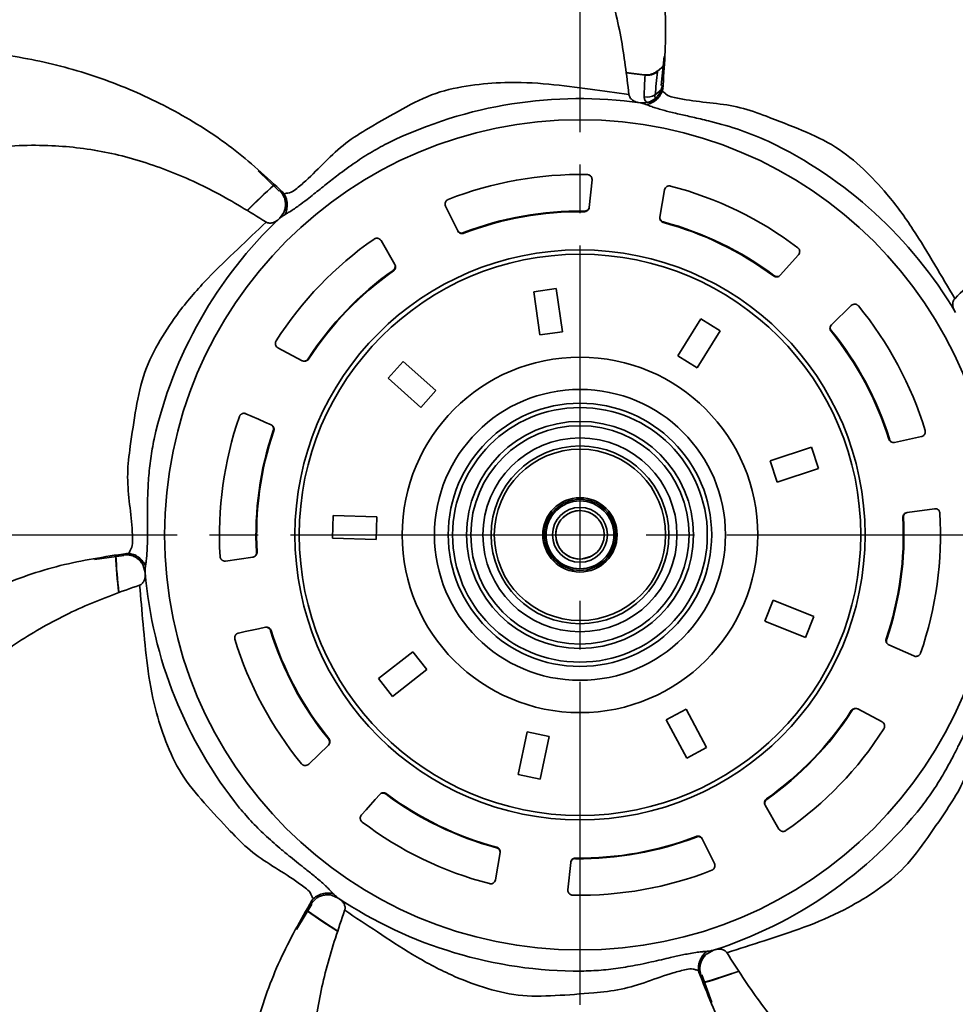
# Model space of a CAD drawing. Header units: millimetres. Extents: x 0 to 420, y 0 to 297.
# Tile 12 of 14: x 304 to 362, y 133 to 193. Entities that reach past the tile are written whole.
import ezdxf

# ---------------------------------------------------------------- set-up
doc = ezdxf.new("R2010")
doc.units = ezdxf.units.MM
doc.linetypes.add('CENTER', pattern=[27, 20, -2, 3, -2])

msp = doc.modelspace()

# ---------------------------------------------------------------- linework, layer by layer
at = {"color": 7, "linetype": 'CENTER'}
for p, q in [((338.948, 233.484), (338.948, 89.657)), ((267.035, 161.57), (410.862, 161.57))]:
    msp.add_line(p, q, dxfattribs=at)
at = {"color": 7, "linetype": 'Continuous', "lineweight": 35}
for p, q in [((344.152, 191.177), (343.975, 189.369)), ((341.786, 190.181), (342.946, 190.042)), ((342.97, 190.024), (341.803, 190.164)), ((343.725, 190.267), (343.735, 190.257)), ((344.128, 190.605), (343.735, 190.257)), ((343.735, 190.257), (343.737, 190.228)), ((342.964, 190.034), (342.946, 190.042)), ((342.97, 190.024), (342.964, 190.034)), ((343.604, 188.798), (344.107, 189.237)), ((319.045, 184.098), (320.349, 182.832)), ((339.52, 181.838), (339.694, 183.535)), ((344.18, 182.916), (343.888, 181.235)), ((330.634, 181.915), (331.386, 180.383)), ((320.362, 181.155), (320.621, 181.518)), ((327.498, 178.303), (326.641, 179.779)), ((351.324, 177.631), (352.462, 178.902)), ((327.388, 177.94), (327.411, 177.907)), ((336.088, 176.617), (337.474, 176.815)), ((337.474, 176.815), (337.857, 174.143)), ((336.471, 173.944), (336.088, 176.617)), ((355.727, 175.764), (354.503, 174.576)), ((345.004, 172.642), (346.429, 174.935)), ((346.429, 174.935), (347.618, 174.196)), ((337.857, 174.143), (336.471, 173.944)), ((347.618, 174.196), (346.193, 171.903)), ((320.264, 173.142), (321.772, 172.345)), ((346.193, 171.903), (345.004, 172.642)), ((327.086, 171.258), (328.02, 172.301)), ((328.02, 172.301), (330.031, 170.5)), ((329.097, 169.457), (327.086, 171.258)), ((330.031, 170.5), (329.097, 169.457)), ((358.4, 167.29), (360.069, 167.649)), ((350.704, 166.159), (353.27, 167)), ((353.27, 167), (353.706, 165.669)), ((351.14, 164.829), (350.704, 166.159)), ((353.706, 165.669), (351.14, 164.829)), ((323.634, 161.367), (323.679, 162.766)), ((323.679, 162.766), (326.378, 162.678)), ((360.866, 163.191), (359.177, 162.949)), ((326.378, 162.678), (326.332, 161.279)), ((326.332, 161.279), (323.634, 161.367)), ((308.926, 160.055), (310.728, 160.285)), ((312.048, 159.249), (311.926, 159.679)), ((317.031, 159.95), (318.72, 160.191)), ((350.382, 156.23), (350.903, 157.529)), ((350.903, 157.529), (353.409, 156.524)), ((352.888, 155.225), (350.382, 156.23)), ((353.409, 156.524), (352.888, 155.225)), ((326.483, 152.671), (328.606, 154.339)), ((328.606, 154.339), (329.471, 153.238)), ((358.047, 154.764), (359.608, 154.074)), ((329.471, 153.238), (327.348, 151.57)), ((327.348, 151.57), (326.483, 152.671)), ((344.274, 150.13), (345.509, 150.79)), ((345.509, 150.79), (346.782, 148.409)), ((357.633, 149.999), (356.124, 150.796)), ((345.548, 147.749), (344.274, 150.13)), ((335.119, 146.741), (335.674, 149.383)), ((335.674, 149.383), (337.044, 149.095)), ((337.044, 149.095), (336.49, 146.453)), ((322.169, 147.376), (323.394, 148.565)), ((346.782, 148.409), (345.548, 147.749)), ((336.49, 146.453), (335.119, 146.741)), ((350.509, 145.201), (350.485, 145.233)), ((350.399, 144.838), (351.256, 143.362)), ((347.263, 141.226), (346.511, 142.758)), ((333.717, 140.225), (334.009, 141.906)), ((338.377, 141.303), (338.203, 139.606)), ((323.991, 139.092), (323.579, 139.264)), ((321.414, 137.154), (322.358, 138.706)), ((324.398, 138.339), (324.393, 138.326)), ((347.197, 135.861), (346.806, 135.647)), ((348.039, 135.71), (348.046, 135.698)), ((347.106, 132.638), (346.481, 134.344))]:
    msp.add_line(p, q, dxfattribs=at)
at = {"color": 7, "linetype": 'Continuous', "lineweight": 35, "flags": 128}
for points in [[(320.662, 182.661), (320.668, 182.665), (320.674, 182.668)], [(339.217, 181.569), (339.217, 181.569), (339.217, 181.571), (339.217, 181.574), (339.217, 181.579), (339.217, 181.585), (339.218, 181.591), (339.218, 181.6), (339.218, 181.609)], [(344.116, 180.933), (344.114, 180.924), (344.112, 180.916), (344.11, 180.909), (344.109, 180.904), (344.107, 180.9), (344.107, 180.896), (344.106, 180.895), (344.106, 180.894)], [(331.748, 180.273), (331.752, 180.264), (331.755, 180.256), (331.757, 180.25), (331.759, 180.245), (331.761, 180.24), (331.762, 180.237), (331.763, 180.236), (331.763, 180.235)], [(350.921, 177.591), (350.921, 177.592), (350.922, 177.593), (350.924, 177.596), (350.927, 177.599), (350.93, 177.604), (350.934, 177.61), (350.939, 177.616), (350.945, 177.623)], [(362.138, 176.188), (362.143, 176.193), (362.148, 176.198)], [(354.51, 174.197), (354.503, 174.191), (354.497, 174.186), (354.491, 174.182), (354.487, 174.178), (354.484, 174.176), (354.481, 174.173), (354.48, 174.172), (354.479, 174.172)], [(322.131, 172.469), (322.138, 172.464), (322.145, 172.459), (322.151, 172.456), (322.156, 172.453), (322.16, 172.45), (322.162, 172.448), (322.164, 172.447), (322.164, 172.447)], [(319.849, 168.377), (319.453, 168.552), (319.06, 168.726), (318.672, 168.897), (318.289, 169.067)], [(320.012, 168.006), (320.011, 168.006), (320.01, 168.007), (320.007, 168.008), (320.002, 168.009), (319.997, 168.011), (319.99, 168.013), (319.983, 168.016), (319.974, 168.019)], [(358.051, 167.494), (358.051, 167.495), (358.053, 167.495), (358.056, 167.496), (358.061, 167.497), (358.066, 167.499), (358.073, 167.501), (358.08, 167.504), (358.089, 167.506)], [(358.96, 162.639), (358.951, 162.638), (358.943, 162.638), (358.936, 162.637), (358.93, 162.637), (358.926, 162.637), (358.922, 162.637), (358.921, 162.637), (358.92, 162.636)], [(318.937, 160.502), (318.946, 160.503), (318.954, 160.503), (318.961, 160.504), (318.967, 160.504), (318.971, 160.504), (318.974, 160.504), (318.976, 160.504), (318.977, 160.504)], [(339.095, 160.078), (339.655, 160.247), (339.656, 160.248)], [(319.496, 155.851), (319.072, 155.76), (318.653, 155.669), (318.238, 155.58), (317.828, 155.492)], [(319.846, 155.646), (319.845, 155.646), (319.843, 155.646), (319.84, 155.645), (319.836, 155.643), (319.831, 155.642), (319.824, 155.64), (319.816, 155.637), (319.808, 155.634)], [(357.885, 155.135), (357.885, 155.135), (357.887, 155.134), (357.89, 155.133), (357.894, 155.132), (357.9, 155.13), (357.906, 155.128), (357.914, 155.125), (357.923, 155.122)], [(355.766, 150.672), (355.758, 150.677), (355.751, 150.681), (355.746, 150.685), (355.741, 150.688), (355.737, 150.691), (355.734, 150.692), (355.733, 150.694), (355.732, 150.694)], [(323.386, 148.944), (323.394, 148.95), (323.4, 148.955), (323.405, 148.959), (323.41, 148.963), (323.413, 148.965), (323.416, 148.967), (323.417, 148.969), (323.418, 148.969)], [(326.573, 145.509), (326.284, 145.186), (325.997, 144.867), (325.714, 144.551), (325.435, 144.239)], [(326.976, 145.55), (326.976, 145.549), (326.975, 145.548), (326.973, 145.545), (326.97, 145.541), (326.967, 145.537), (326.963, 145.531), (326.958, 145.525), (326.952, 145.517)], [(346.148, 142.868), (346.145, 142.877), (346.142, 142.884), (346.139, 142.891), (346.137, 142.896), (346.136, 142.9), (346.135, 142.903), (346.134, 142.905), (346.134, 142.906)], [(333.78, 142.208), (333.783, 142.217), (333.785, 142.225), (333.787, 142.232), (333.788, 142.237), (333.789, 142.241), (333.79, 142.244), (333.79, 142.246), (333.791, 142.247)], [(338.679, 141.572), (338.679, 141.572), (338.679, 141.57), (338.679, 141.566), (338.679, 141.562), (338.679, 141.556), (338.679, 141.549), (338.679, 141.541), (338.679, 141.532)], [(323.958, 137.037), (323.043, 137.619), (322.035, 138.321)], [(322.04, 138.336), (323.079, 137.614), (323.961, 137.053)], [(346.273, 134.634), (346.266, 134.633), (346.259, 134.633)], [(346.562, 133.862), (347.142, 134.027), (348.798, 134.575)], [(348.801, 134.56), (347.105, 134.001), (346.568, 133.848)]]:
    msp.add_lwpolyline(points, dxfattribs=at)
at = {"color": 7, "linetype": 'Continuous', "lineweight": 35}
for radius in [69.159, 66.66, 25.69, 17.634, 17.364, 11, 9, 8.146, 7.877, 7.023, 6.754, 6, 5.5, 5.3, 2.3, 2.2, 2.1, 1.7, 1.5]:
    msp.add_circle((338.948, 161.57), radius, dxfattribs=at)
for centre, radius, start, end in [((343.084, 191.027), 0.995, 262.02828, 310.12435), ((343.091, 191.039), 1.013, 262.7565, 309.44419), ((343.112, 191.031), 1.017, 261.94982, 307.89109), ((338.948, 161.57), 27, 82.07438, 115.90134), ((343.053, 189.811), 1.152, 263.40209, 298.54792), ((338.948, 161.57), 27, 30.64582, 64.47273), ((338.948, 161.57), 22.3, 88.83563, 111.44948), ((338.949, 161.57), 28.752, 131.10527, 135.73515), ((338.949, 161.57), 28.736, 131.08779, 135.71601), ((338.948, 161.57), 22.3, 52.83564, 75.44947), ((338.948, 161.57), 20.04, 89.22963, 111.05548), ((339.242, 181.897), 0.289, 265.18395, 332.35997), ((338.948, 161.57), 27, 133.50295, 167.32991), ((338.948, 161.57), 20, 89.22966, 111.05546), ((344.165, 181.207), 0.278, 174.16516, 259.99129), ((331.626, 180.523), 0.278, 210.16667, 295.99046), ((338.948, 161.57), 20, 53.22964, 75.05545), ((338.948, 161.57), 20.04, 53.22969, 75.05544), ((338.948, 161.57), 22.3, 124.83559, 147.4495), ((338.948, 161.57), 20.04, 125.22961, 147.0555), ((327.238, 178.188), 0.289, 301.18022, 8.36397), ((338.948, 161.57), 20, 125.22964, 147.05545), ((351.134, 177.842), 0.289, 229.18188, 296.36157), ((338.948, 161.57), 22.3, 16.83568, 39.44939), ((354.711, 174.391), 0.278, 138.16588, 223.99071), ((338.948, 161.57), 20, 17.22962, 39.05549), ((338.948, 161.57), 20.04, 17.22978, 39.05538), ((321.885, 172.6), 0.278, 246.1657, 331.991), ((338.948, 161.57), 22.3, 160.83567, 183.44944), ((319.707, 168.131), 0.289, 337.18146, 44.36241), ((338.948, 161.57), 20.04, 161.22969, 183.05541), ((338.948, 161.57), 20, 161.22961, 183.05549), ((358.371, 167.572), 0.289, 193.18084, 260.36157), ((338.948, 161.57), 1.5, 28.14255, 275.61991), ((359.236, 162.677), 0.278, 102.16561, 187.99055), ((338.948, 161.57), 22.3, 340.83561, 3.44952), ((338.948, 161.57), 20, 341.22972, 3.05538), ((338.948, 161.57), 20.04, 341.22965, 3.05554), ((338.948, 161.57), 28.751, 182.51941, 187.17211), ((338.949, 161.571), 28.737, 182.51431, 187.14882), ((318.661, 160.464), 0.278, 282.16599, 7.99108), ((338.948, 161.57), 27, 184.93152, 218.75849), ((319.526, 155.568), 0.289, 13.18241, 80.36137), ((338.948, 161.57), 20.04, 197.22966, 219.05546), ((338.948, 161.57), 20, 197.22966, 219.05547), ((338.948, 161.57), 22.3, 196.83561, 219.4495), ((358.189, 155.01), 0.289, 157.18184, 224.36138), ((338.948, 161.57), 20, 305.22965, 327.05543), ((338.948, 161.57), 20.04, 305.22961, 327.05546), ((356.012, 150.541), 0.278, 66.16544, 151.99189), ((338.948, 161.57), 22.3, 304.83559, 327.44948), ((323.186, 148.75), 0.278, 318.1663, 43.99029), ((326.763, 145.298), 0.289, 49.18144, 116.36202), ((338.948, 161.57), 20.04, 233.22969, 255.05544), ((338.948, 161.57), 20, 233.22964, 255.05545), ((350.658, 144.953), 0.289, 121.18077, 188.3637), ((338.948, 161.57), 27, 287.78865, 321.61565), ((338.948, 161.57), 22.3, 232.83564, 255.44947), ((338.948, 161.57), 20, 269.22966, 291.05546), ((338.948, 161.57), 20.04, 269.22968, 291.05542), ((346.27, 142.618), 0.278, 30.16621, 115.99092), ((333.732, 141.934), 0.278, 354.16558, 79.99121), ((338.655, 141.244), 0.289, 85.18395, 152.35997), ((338.948, 161.57), 22.3, 268.83563, 291.44948), ((338.948, 161.57), 27, 236.36011, 270.18705)]:
    msp.add_arc(centre, radius, start, end, dxfattribs=at)
for points, knots in [([(362.148, 176.198), (362.99, 177.053), (364.668, 178.758), (366.83, 181.616), (368.581, 184.709), (369.845, 188.21), (370.547, 192.032), (370.649, 196.069), (370.169, 200.026), (369.146, 203.804), (367.612, 207.323), (365.757, 210.593), (363.723, 213.676), (361.762, 216.489), (360.024, 219.056), (358.598, 221.306), (357.797, 222.777), (357.429, 223.452)], [0, 0, 0, 0, 0.067763, 0.135112, 0.2019, 0.267894, 0.344499, 0.420503, 0.495249, 0.569057, 0.640867, 0.711582, 0.781345, 0.849529, 0.905353, 0.956565, 1, 1, 1, 1]), ([(317.5, 222.195), (318.886, 221.99), (321.678, 221.576), (325.749, 220.208), (329.667, 218.295), (333.316, 215.783), (336.568, 212.731), (339.246, 209.264), (341.353, 205.522), (342.905, 201.612), (343.902, 197.525), (344.372, 193.337), (344.168, 190.543), (344.066, 189.149)], [0, 0, 0, 0, 0.089078, 0.179463, 0.272125, 0.365997, 0.460419, 0.554974, 0.643853, 0.733061, 0.821942, 0.91115, 1, 1, 1, 1]), ([(341.977, 188.829), (341.833, 190.02), (341.547, 192.395), (340.66, 195.867), (339.333, 199.165), (337.384, 202.336), (334.834, 205.268), (331.742, 207.865), (328.348, 209.956), (324.757, 211.512), (321.049, 212.507), (317.335, 213.095), (313.657, 213.428), (310.236, 213.648), (307.145, 213.889), (304.496, 214.178), (302.847, 214.468), (302.09, 214.602)], [0, 0, 0, 0, 0.067763, 0.135112, 0.2019, 0.267894, 0.344499, 0.420503, 0.495249, 0.569057, 0.640867, 0.711582, 0.781345, 0.849529, 0.905353, 0.956565, 1, 1, 1, 1]), ([(278.177, 182.6), (279.202, 183.556), (281.267, 185.481), (284.874, 187.811), (288.813, 189.682), (293.051, 190.968), (297.465, 191.607), (301.846, 191.539), (306.085, 190.854), (310.109, 189.629), (313.927, 187.861), (317.494, 185.617), (319.551, 183.716), (320.577, 182.767)], [0, 0, 0, 0, 0.089078, 0.179463, 0.272125, 0.365997, 0.460419, 0.554974, 0.643853, 0.733061, 0.821942, 0.91115, 1, 1, 1, 1]), ([(343.717, 190.272), (343.697, 190.253), (343.625, 190.182), (343.475, 190.109), (343.3, 190.053), (343.155, 190.033), (343.051, 190.032), (342.99, 190.037), (342.964, 190.04), (342.959, 190.041)], [0, 0, 0, 0, 0.10045, 0.371957, 0.597775, 0.776412, 0.904496, 0.980956, 1, 1, 1, 1]), ([(343.737, 190.228), (343.71, 189.985), (343.656, 189.509), (343.621, 189.032), (343.604, 188.798)], [0, 0, 0, 0, 0.5106925, 1, 1, 1, 1]), ([(325.889, 186.738), (326.574, 187.139), (327.919, 187.925), (329.975, 188.978), (332.156, 189.418), (334.495, 189.618), (336.973, 189.502), (339.523, 189.153), (341.177, 188.925), (341.979, 188.814)], [0, 0, 0, 0, 0.142495, 0.279821, 0.411484, 0.538237, 0.700548, 0.854892, 1, 1, 1, 1]), ([(342.921, 188.666), (342.924, 188.888), (342.93, 189.341), (342.956, 189.793), (342.97, 190.024)], [0, 0, 0, 0, 0.491003, 1, 1, 1, 1]), ([(342.671, 188.313), (342.825, 188.308), (343.062, 188.3), (343.363, 188.414), (343.577, 188.545), (343.757, 188.719), (343.942, 188.982), (343.995, 189.213), (344.029, 189.363)], [0, 0, 0, 0, 0.2391383, 0.3681538, 0.4999963, 0.6318388, 0.7608567, 1, 1, 1, 1]), ([(343.019, 188.208), (343.046, 188.207), (343.089, 188.206), (343.188, 188.216), (343.304, 188.273), (343.46, 188.343), (343.658, 188.473), (343.881, 188.686), (343.985, 188.907), (344.036, 189.018)], [0, 0, 0, 0, 0.059882, 0.095107, 0.216221, 0.338489, 0.468692, 0.734758, 1, 1, 1, 1]), ([(344.049, 189.23), (344.046, 189.188), (344.038, 189.064), (343.967, 188.873), (343.849, 188.678), (343.702, 188.533), (343.565, 188.451), (343.456, 188.406), (343.376, 188.381), (343.298, 188.363), (343.212, 188.349), (343.152, 188.34), (343.117, 188.334)], [0, 0, 0, 0, 0.088172, 0.263382, 0.422724, 0.565813, 0.695611, 0.756827, 0.81584, 0.872169, 0.924322, 1, 1, 1, 1]), ([(344.063, 189.369), (344.063, 189.369), (344.051, 189.37), (344.04, 189.366), (344.029, 189.363)], [0, 0, 0, 0, 0.033224, 1, 1, 1, 1]), ([(344.029, 189.363), (344.029, 189.36), (344.03, 189.353), (344.032, 189.328), (344.038, 189.258), (344.054, 189.195), (344.066, 189.149)], [0, 0, 0, 0, 0.031657, 0.104709, 0.343761, 1, 1, 1, 1]), ([(344.066, 189.149), (344.063, 189.126), (344.057, 189.081), (344.043, 189.038), (344.036, 189.018)], [0, 0, 0, 0, 0.515592, 1, 1, 1, 1]), ([(344.036, 189.018), (344.039, 189.017), (344.043, 189.015), (344.048, 189.013), (344.05, 189.012)], [0, 0, 0, 0, 0.499976, 1, 1, 1, 1]), ([(344.05, 189.012), (344.085, 188.992), (344.176, 188.938), (344.338, 188.745), (344.83, 188.617), (345.78, 188.429), (347.191, 188.297), (348.878, 188.063), (349.947, 187.67), (350.483, 187.472)], [0, 0, 0, 0, 0.018102, 0.047243, 0.110493, 0.236513, 0.489738, 0.743925, 1, 1, 1, 1]), ([(341.978, 188.814), (341.978, 188.817), (341.978, 188.821), (341.977, 188.826), (341.977, 188.829)], [0, 0, 0, 0, 0.499987, 1, 1, 1, 1]), ([(341.979, 188.814), (341.985, 188.782), (341.998, 188.715), (342.062, 188.593), (342.184, 188.468), (342.344, 188.382), (342.474, 188.342), (342.541, 188.331), (342.566, 188.327)], [0, 0, 0, 0, 0.120384, 0.250798, 0.500635, 0.750455, 0.908787, 1, 1, 1, 1]), ([(343.019, 188.208), (342.957, 188.229), (342.859, 188.263), (342.746, 188.292), (342.693, 188.307), (342.676, 188.311), (342.671, 188.313)], [0, 0, 0, 0, 0.540699, 0.8559296, 0.962506, 1, 1, 1, 1]), ([(343.095, 188.335), (343.069, 188.355), (342.991, 188.416), (342.929, 188.54), (342.923, 188.636), (342.921, 188.666)], [0, 0, 0, 0, 0.2511483, 0.7686635, 1, 1, 1, 1]), ([(343.604, 188.798), (343.589, 188.769), (343.567, 188.728), (343.572, 188.668), (343.595, 188.636), (343.636, 188.613), (343.694, 188.601), (343.739, 188.604), (343.764, 188.606)], [0, 0, 0, 0, 0.281469, 0.388152, 0.497689, 0.606689, 0.789063, 1, 1, 1, 1]), ([(350.584, 185.935), (350.018, 186.174), (348.864, 186.663), (347.483, 187.047), (346.531, 187.28), (346.048, 187.392), (345.602, 187.492), (345.177, 187.587), (344.772, 187.68), (344.39, 187.773), (344.031, 187.869), (343.701, 187.965), (343.362, 188.08), (343.142, 188.162), (343.019, 188.208)], [0, 0, 0, 0, 0.232814, 0.474601, 0.542166, 0.604784, 0.662477, 0.715271, 0.77014, 0.819835, 0.864419, 0.911185, 0.950108, 1, 1, 1, 1]), ([(350.483, 187.472), (351.223, 187.187), (352.677, 186.625), (354.782, 185.674), (356.486, 184.243), (358.1, 182.539), (359.554, 180.53), (360.871, 178.318), (361.724, 176.883), (362.138, 176.188)], [0, 0, 0, 0, 0.142495, 0.279821, 0.411484, 0.538237, 0.700548, 0.854892, 1, 1, 1, 1]), ([(320.674, 182.668), (320.712, 182.683), (320.81, 182.721), (321.062, 182.727), (321.47, 183.032), (322.209, 183.658), (323.192, 184.679), (324.427, 185.852), (325.4, 186.442), (325.889, 186.738)], [0, 0, 0, 0, 0.018102, 0.047243, 0.110493, 0.236513, 0.489738, 0.743925, 1, 1, 1, 1]), ([(327.154, 185.858), (326.795, 185.67), (326.076, 185.292), (325.026, 184.608), (324.084, 183.927), (323.238, 183.264), (322.602, 182.75), (322.044, 182.306), (321.55, 181.933), (321.13, 181.641), (320.82, 181.462), (320.709, 181.392), (320.661, 181.361)], [0, 0, 0, 0, 0.153733, 0.307693, 0.474666, 0.594165, 0.715313, 0.784608, 0.864444, 0.950111, 0.978307, 1, 1, 1, 1]), ([(319.525, 180.934), (318.504, 181.564), (316.469, 182.821), (313.201, 184.292), (309.796, 185.311), (306.102, 185.764), (302.219, 185.599), (298.261, 184.8), (294.51, 183.451), (291.054, 181.613), (287.965, 179.335), (285.189, 176.798), (282.636, 174.13), (280.33, 171.592), (278.215, 169.326), (276.338, 167.435), (275.082, 166.326), (274.506, 165.818)], [0, 0, 0, 0, 0.067763, 0.135112, 0.2019, 0.267894, 0.344499, 0.420503, 0.495249, 0.569057, 0.640867, 0.711582, 0.781345, 0.849529, 0.905353, 0.956565, 1, 1, 1, 1]), ([(339.694, 183.535), (339.694, 183.544), (339.698, 183.588), (339.684, 183.666), (339.637, 183.752), (339.57, 183.815), (339.5, 183.85), (339.443, 183.864), (339.413, 183.865), (339.401, 183.866)], [0, 0, 0, 0, 0.052757, 0.269688, 0.465055, 0.64306, 0.818427, 0.930196, 1, 1, 1, 1]), ([(320.404, 182.901), (320.404, 182.901), (320.395, 182.893), (320.391, 182.882), (320.387, 182.871)], [0, 0, 0, 0, 0.033217, 1, 1, 1, 1]), ([(320.387, 182.871), (320.389, 182.869), (320.395, 182.865), (320.416, 182.852), (320.475, 182.813), (320.534, 182.786), (320.577, 182.767)], [0, 0, 0, 0, 0.031659, 0.104714, 0.343761, 1, 1, 1, 1]), ([(320.621, 181.518), (320.623, 181.52), (320.673, 181.589), (320.708, 181.761), (320.746, 182.006), (320.721, 182.257), (320.631, 182.565), (320.483, 182.75), (320.387, 182.871)], [0, 0, 0, 0, 0.006335, 0.174825, 0.347007, 0.519191, 0.687685, 1, 1, 1, 1]), ([(320.503, 182.804), (320.534, 182.775), (320.626, 182.691), (320.732, 182.517), (320.81, 182.304), (320.832, 182.098), (320.811, 181.94), (320.778, 181.826), (320.747, 181.748), (320.713, 181.676), (320.67, 181.6), (320.64, 181.548), (320.623, 181.517)], [0, 0, 0, 0, 0.088172, 0.263382, 0.422724, 0.565814, 0.695611, 0.756828, 0.815842, 0.872169, 0.924322, 1, 1, 1, 1]), ([(344.551, 183.155), (344.537, 183.158), (344.501, 183.166), (344.453, 183.165), (344.387, 183.154), (344.308, 183.121), (344.218, 183.04), (344.193, 182.959), (344.18, 182.916)], [0, 0, 0, 0, 0.087466, 0.219401, 0.294146, 0.489991, 0.731893, 1, 1, 1, 1]), ([(320.577, 182.767), (320.593, 182.75), (320.624, 182.717), (320.649, 182.68), (320.662, 182.661)], [0, 0, 0, 0, 0.515583, 1, 1, 1, 1]), ([(320.66, 181.361), (320.678, 181.382), (320.706, 181.415), (320.759, 181.499), (320.787, 181.625), (320.83, 181.79), (320.851, 182.026), (320.825, 182.333), (320.716, 182.552), (320.662, 182.661)], [0, 0, 0, 0, 0.059882, 0.095107, 0.216221, 0.33849, 0.468693, 0.734758, 1, 1, 1, 1]), ([(330.794, 182.326), (330.78, 182.32), (330.747, 182.305), (330.708, 182.276), (330.662, 182.229), (330.617, 182.156), (330.592, 182.038), (330.62, 181.957), (330.634, 181.915)], [0, 0, 0, 0, 0.087468, 0.219396, 0.294148, 0.489993, 0.731898, 1, 1, 1, 1]), ([(339.217, 181.569), (339.223, 181.569), (339.254, 181.569), (339.293, 181.576), (339.358, 181.599), (339.428, 181.643), (339.497, 181.731), (339.512, 181.803), (339.52, 181.838)], [0, 0, 0, 0, 0.0417507, 0.2059764, 0.2677526, 0.5088383, 0.7579959, 1, 1, 1, 1]), ([(319.537, 180.926), (319.567, 180.91), (319.627, 180.879), (319.763, 180.853), (319.937, 180.87), (320.103, 180.942), (320.216, 181.019), (320.266, 181.064), (320.285, 181.081)], [0, 0, 0, 0, 0.120383, 0.250799, 0.500636, 0.750458, 0.90879, 1, 1, 1, 1]), ([(320.661, 181.361), (320.605, 181.326), (320.518, 181.27), (320.424, 181.201), (320.379, 181.168), (320.365, 181.157), (320.362, 181.155)], [0, 0, 0, 0, 0.540697, 0.85593, 0.962507, 1, 1, 1, 1]), ([(343.888, 181.235), (343.885, 181.214), (343.88, 181.16), (343.899, 181.075), (343.946, 180.992), (344.011, 180.934), (344.068, 180.905), (344.098, 180.896), (344.106, 180.894)], [0, 0, 0, 0, 0.144447, 0.364839, 0.575784, 0.785818, 0.942701, 1, 1, 1, 1]), ([(311.129, 167.052), (311.243, 167.837), (311.467, 169.379), (311.926, 171.644), (312.941, 173.623), (314.244, 175.576), (315.879, 177.441), (317.742, 179.217), (318.951, 180.368), (319.537, 180.926)], [0, 0, 0, 0, 0.142495, 0.279821, 0.411484, 0.538237, 0.700548, 0.854892, 1, 1, 1, 1]), ([(319.537, 180.926), (319.535, 180.927), (319.531, 180.93), (319.527, 180.932), (319.525, 180.934)], [0, 0, 0, 0, 0.500036, 1, 1, 1, 1]), ([(331.386, 180.383), (331.396, 180.364), (331.423, 180.317), (331.489, 180.26), (331.576, 180.22), (331.663, 180.212), (331.725, 180.222), (331.755, 180.232), (331.763, 180.235)], [0, 0, 0, 0, 0.1444484, 0.364842, 0.5757865, 0.7858262, 0.942706, 1, 1, 1, 1]), ([(326.641, 179.779), (326.636, 179.786), (326.613, 179.824), (326.557, 179.879), (326.467, 179.92), (326.376, 179.932), (326.3, 179.919), (326.245, 179.897), (326.22, 179.88), (326.21, 179.874)], [0, 0, 0, 0, 0.052755, 0.269689, 0.465054, 0.643062, 0.81843, 0.930198, 1, 1, 1, 1]), ([(352.462, 178.902), (352.468, 178.909), (352.496, 178.943), (352.531, 179.013), (352.543, 179.111), (352.526, 179.201), (352.49, 179.27), (352.452, 179.315), (352.429, 179.334), (352.42, 179.341)], [0, 0, 0, 0, 0.052756, 0.269688, 0.465054, 0.643062, 0.818432, 0.930203, 1, 1, 1, 1]), ([(327.411, 177.907), (327.416, 177.911), (327.441, 177.929), (327.468, 177.958), (327.508, 178.015), (327.538, 178.092), (327.542, 178.203), (327.512, 178.27), (327.498, 178.303)], [0, 0, 0, 0, 0.041752, 0.205982, 0.26776, 0.508841, 0.757996, 1, 1, 1, 1]), ([(350.921, 177.591), (350.926, 177.588), (350.95, 177.57), (350.986, 177.552), (351.052, 177.533), (351.135, 177.527), (351.242, 177.558), (351.297, 177.607), (351.324, 177.631)], [0, 0, 0, 0, 0.0417562, 0.2059814, 0.2677558, 0.5088432, 0.7579942, 1, 1, 1, 1]), ([(362.138, 176.188), (362.116, 176.163), (362.072, 176.111), (362.017, 175.984), (361.995, 175.811), (362.028, 175.633), (362.077, 175.505), (362.111, 175.446), (362.123, 175.425)], [0, 0, 0, 0, 0.120382, 0.250798, 0.500634, 0.750455, 0.908788, 1, 1, 1, 1]), ([(356.168, 175.74), (356.158, 175.751), (356.134, 175.777), (356.094, 175.806), (356.035, 175.835), (355.952, 175.855), (355.832, 175.842), (355.763, 175.791), (355.727, 175.764)], [0, 0, 0, 0, 0.087469, 0.219398, 0.294149, 0.489997, 0.731899, 1, 1, 1, 1]), ([(354.503, 174.576), (354.489, 174.56), (354.452, 174.52), (354.418, 174.44), (354.407, 174.345), (354.426, 174.26), (354.455, 174.204), (354.474, 174.179), (354.479, 174.172)], [0, 0, 0, 0, 0.144447, 0.364843, 0.575787, 0.785823, 0.942706, 1, 1, 1, 1]), ([(320.151, 173.569), (320.144, 173.556), (320.126, 173.525), (320.111, 173.478), (320.102, 173.413), (320.108, 173.328), (320.158, 173.217), (320.227, 173.168), (320.264, 173.142)], [0, 0, 0, 0, 0.087464, 0.219398, 0.294147, 0.48999, 0.731895, 1, 1, 1, 1]), ([(321.772, 172.345), (321.792, 172.336), (321.841, 172.314), (321.928, 172.306), (322.022, 172.325), (322.097, 172.369), (322.142, 172.414), (322.16, 172.44), (322.164, 172.447)], [0, 0, 0, 0, 0.144447, 0.364842, 0.575788, 0.78582, 0.942704, 1, 1, 1, 1]), ([(318.289, 169.067), (318.281, 169.07), (318.256, 169.08), (318.213, 169.091), (318.161, 169.094), (318.111, 169.088), (318.066, 169.076), (318.024, 169.057), (317.988, 169.034), (317.954, 169.005), (317.929, 168.976), (317.91, 168.948), (317.899, 168.926), (317.89, 168.907), (317.886, 168.897), (317.884, 168.891)], [0, 0, 0, 0, 0.052622, 0.159928, 0.269865, 0.364443, 0.465359, 0.54998, 0.643384, 0.725365, 0.818755, 0.872612, 0.930352, 0.964809, 1, 1, 1, 1]), ([(320.012, 168.006), (320.014, 168.012), (320.023, 168.041), (320.029, 168.08), (320.027, 168.149), (320.007, 168.23), (319.944, 168.322), (319.881, 168.359), (319.849, 168.377)], [0, 0, 0, 0, 0.041755, 0.205979, 0.267757, 0.508839, 0.757995, 1, 1, 1, 1]), ([(360.069, 167.649), (360.077, 167.651), (360.12, 167.662), (360.19, 167.698), (360.257, 167.77), (360.296, 167.853), (360.308, 167.93), (360.303, 167.989), (360.296, 168.018), (360.293, 168.029)], [0, 0, 0, 0, 0.052755, 0.269695, 0.465059, 0.643062, 0.81843, 0.930199, 1, 1, 1, 1]), ([(311.06, 160.438), (311.072, 160.476), (311.104, 160.577), (311.256, 160.778), (311.271, 161.286), (311.243, 162.255), (311.058, 163.66), (310.911, 165.356), (311.056, 166.485), (311.129, 167.052)], [0, 0, 0, 0, 0.0181018, 0.0472429, 0.1104934, 0.236513, 0.4897377, 0.7439252, 1, 1, 1, 1]), ([(312.606, 167.493), (312.529, 167.094), (312.376, 166.297), (312.259, 165.077), (312.207, 164.026), (312.195, 163.166), (312.195, 162.527), (312.197, 162.001), (312.198, 161.559), (312.194, 161.179), (312.183, 160.77), (312.164, 160.426), (312.141, 160.156), (312.123, 160), (312.106, 159.873), (312.088, 159.75), (312.078, 159.663), (312.073, 159.612)], [0, 0, 0, 0, 0.153785, 0.307687, 0.463883, 0.552763, 0.633525, 0.706222, 0.752261, 0.801256, 0.850268, 0.907408, 0.931689, 0.953111, 0.966769, 0.980459, 1, 1, 1, 1]), ([(358.051, 167.494), (358.053, 167.489), (358.062, 167.46), (358.081, 167.424), (358.123, 167.37), (358.187, 167.317), (358.292, 167.278), (358.365, 167.286), (358.4, 167.29)], [0, 0, 0, 0, 0.041758, 0.205983, 0.267756, 0.508838, 0.758007, 1, 1, 1, 1]), ([(359.177, 162.949), (359.156, 162.945), (359.103, 162.934), (359.028, 162.89), (358.964, 162.819), (358.929, 162.739), (358.919, 162.677), (358.92, 162.645), (358.92, 162.636)], [0, 0, 0, 0, 0.144447, 0.364837, 0.575788, 0.785824, 0.942704, 1, 1, 1, 1]), ([(361.208, 162.912), (361.206, 162.927), (361.203, 162.962), (361.187, 163.009), (361.157, 163.068), (361.101, 163.132), (360.996, 163.193), (360.911, 163.192), (360.866, 163.191)], [0, 0, 0, 0, 0.087463, 0.219395, 0.294147, 0.489989, 0.731899, 1, 1, 1, 1]), ([(284.616, 127.17), (284.508, 128.567), (284.29, 131.381), (284.718, 135.654), (285.711, 139.9), (287.348, 144.016), (289.6, 147.865), (292.385, 151.248), (295.563, 154.135), (299.03, 156.518), (302.793, 158.4), (306.771, 159.789), (309.54, 160.212), (310.922, 160.423)], [0, 0, 0, 0, 0.089078, 0.179462, 0.272125, 0.365997, 0.460419, 0.554974, 0.643853, 0.733061, 0.821942, 0.91115, 1, 1, 1, 1]), ([(310.709, 160.371), (310.709, 160.371), (310.71, 160.359), (310.716, 160.349), (310.722, 160.339)], [0, 0, 0, 0, 0.033216, 1, 1, 1, 1]), ([(310.722, 160.339), (310.725, 160.34), (310.732, 160.342), (310.755, 160.35), (310.822, 160.371), (310.88, 160.401), (310.922, 160.423)], [0, 0, 0, 0, 0.031666, 0.104713, 0.343764, 1, 1, 1, 1]), ([(311.926, 159.679), (311.925, 159.682), (311.903, 159.764), (311.79, 159.899), (311.622, 160.081), (311.41, 160.217), (311.113, 160.34), (310.876, 160.339), (310.722, 160.339)], [0, 0, 0, 0, 0.006334, 0.174825, 0.347008, 0.519191, 0.687685, 1, 1, 1, 1]), ([(310.847, 160.388), (310.888, 160.395), (311.012, 160.414), (311.214, 160.388), (311.43, 160.316), (311.604, 160.205), (311.715, 160.09), (311.783, 159.993), (311.825, 159.921), (311.859, 159.849), (311.892, 159.769), (311.915, 159.712), (311.928, 159.679)], [0, 0, 0, 0, 0.0881732, 0.2633815, 0.4227247, 0.5658138, 0.6956109, 0.7568286, 0.8158422, 0.8721695, 0.924322, 1, 1, 1, 1]), ([(310.922, 160.423), (310.945, 160.425), (310.99, 160.429), (311.035, 160.425), (311.057, 160.423)], [0, 0, 0, 0, 0.51559, 1, 1, 1, 1]), ([(311.057, 160.423), (311.058, 160.426), (311.058, 160.43), (311.059, 160.435), (311.06, 160.438)], [0, 0, 0, 0, 0.500005, 1, 1, 1, 1]), ([(312.073, 159.611), (312.068, 159.638), (312.059, 159.681), (312.027, 159.775), (311.946, 159.875), (311.844, 160.011), (311.672, 160.175), (311.415, 160.346), (311.176, 160.398), (311.057, 160.423)], [0, 0, 0, 0, 0.059882, 0.095106, 0.216221, 0.33849, 0.468692, 0.734758, 1, 1, 1, 1]), ([(318.72, 160.191), (318.741, 160.196), (318.794, 160.207), (318.869, 160.251), (318.933, 160.322), (318.968, 160.402), (318.978, 160.464), (318.977, 160.496), (318.977, 160.504)], [0, 0, 0, 0, 0.1444471, 0.3648404, 0.5757863, 0.7858225, 0.9427039, 1, 1, 1, 1]), ([(316.689, 160.229), (316.689, 160.222), (316.69, 160.207), (316.695, 160.182), (316.702, 160.154), (316.712, 160.128), (316.722, 160.107), (316.733, 160.089), (316.745, 160.07), (316.761, 160.051), (316.777, 160.033), (316.796, 160.016), (316.819, 159.999), (316.845, 159.983), (316.871, 159.97), (316.9, 159.959), (316.931, 159.952), (316.964, 159.947), (316.997, 159.946), (317.02, 159.949), (317.031, 159.95)], [0, 0, 0, 0, 0.043442, 0.087111, 0.153749, 0.218623, 0.2565, 0.293058, 0.34502, 0.394573, 0.442627, 0.488786, 0.552273, 0.613262, 0.672892, 0.731077, 0.79853, 0.865266, 0.932398, 1, 1, 1, 1]), ([(311.713, 158.462), (311.743, 158.475), (311.806, 158.503), (311.911, 158.593), (312.005, 158.74), (312.053, 158.915), (312.064, 159.051), (312.059, 159.119), (312.058, 159.143)], [0, 0, 0, 0, 0.120385, 0.250801, 0.500636, 0.750457, 0.908789, 1, 1, 1, 1]), ([(312.073, 159.612), (312.066, 159.547), (312.055, 159.444), (312.051, 159.327), (312.049, 159.271), (312.048, 159.254), (312.048, 159.249)], [0, 0, 0, 0, 0.540701, 0.85593, 0.962511, 1, 1, 1, 1]), ([(311.7, 158.458), (310.57, 158.052), (308.318, 157.244), (305.131, 155.607), (302.211, 153.58), (299.553, 150.974), (297.262, 147.836), (295.418, 144.243), (294.135, 140.469), (293.417, 136.622), (293.272, 132.786), (293.525, 129.034), (294.019, 125.374), (294.565, 121.989), (295.018, 118.922), (295.326, 116.276), (295.41, 114.603), (295.448, 113.835)], [0, 0, 0, 0, 0.067763, 0.135112, 0.2019, 0.267894, 0.344499, 0.420503, 0.495249, 0.569057, 0.640867, 0.711582, 0.781345, 0.849529, 0.905353, 0.956565, 1, 1, 1, 1]), ([(311.713, 158.462), (311.711, 158.461), (311.706, 158.46), (311.702, 158.458), (311.7, 158.458)], [0, 0, 0, 0, 0.500047, 1, 1, 1, 1]), ([(317.318, 143.238), (316.775, 143.817), (315.709, 144.953), (314.224, 146.724), (313.31, 148.752), (312.595, 150.988), (312.157, 153.429), (311.93, 155.993), (311.784, 157.656), (311.713, 158.462)], [0, 0, 0, 0, 0.142495, 0.279821, 0.411484, 0.538237, 0.700548, 0.854892, 1, 1, 1, 1]), ([(317.828, 155.492), (317.82, 155.49), (317.803, 155.486), (317.778, 155.477), (317.753, 155.466), (317.73, 155.452), (317.709, 155.437), (317.69, 155.421), (317.673, 155.405), (317.657, 155.386), (317.643, 155.367), (317.631, 155.348), (317.621, 155.329), (317.612, 155.308), (317.604, 155.287), (317.599, 155.267), (317.595, 155.246), (317.592, 155.224), (317.591, 155.199), (317.592, 155.173), (317.595, 155.149), (317.599, 155.128), (317.603, 155.117), (317.604, 155.112)], [0, 0, 0, 0, 0.052586, 0.106161, 0.159934, 0.214487, 0.269915, 0.316651, 0.364509, 0.414059, 0.465452, 0.506932, 0.550071, 0.595548, 0.643486, 0.683412, 0.725465, 0.770695, 0.818866, 0.872692, 0.930395, 0.964831, 1, 1, 1, 1]), ([(319.846, 155.646), (319.844, 155.652), (319.834, 155.681), (319.815, 155.716), (319.774, 155.771), (319.71, 155.824), (319.605, 155.863), (319.532, 155.855), (319.496, 155.851)], [0, 0, 0, 0, 0.0417543, 0.2059785, 0.2677585, 0.5088392, 0.7579952, 1, 1, 1, 1]), ([(357.885, 155.135), (357.883, 155.129), (357.874, 155.1), (357.868, 155.06), (357.87, 154.991), (357.89, 154.911), (357.953, 154.818), (358.016, 154.782), (358.047, 154.764)], [0, 0, 0, 0, 0.0417529, 0.2059792, 0.2677574, 0.5088388, 0.7580006, 1, 1, 1, 1]), ([(359.608, 154.074), (359.616, 154.071), (359.657, 154.054), (359.735, 154.043), (359.832, 154.061), (359.912, 154.105), (359.967, 154.161), (359.998, 154.211), (360.008, 154.239), (360.012, 154.25)], [0, 0, 0, 0, 0.052756, 0.269693, 0.465053, 0.643066, 0.818429, 0.930202, 1, 1, 1, 1]), ([(360.113, 144.805), (360.355, 145.131), (360.839, 145.783), (361.473, 146.831), (361.976, 147.756), (362.36, 148.525), (362.638, 149.1), (362.863, 149.576), (363.055, 149.975), (363.223, 150.315), (363.41, 150.679), (363.576, 150.98), (363.715, 151.214), (363.798, 151.346), (363.869, 151.454), (363.939, 151.556), (363.985, 151.63), (364.012, 151.674)], [0, 0, 0, 0, 0.15379, 0.307692, 0.463883, 0.552766, 0.633529, 0.706222, 0.752264, 0.80126, 0.850268, 0.907415, 0.931694, 0.953111, 0.966774, 0.980459, 1, 1, 1, 1]), ([(356.124, 150.796), (356.105, 150.805), (356.055, 150.827), (355.969, 150.835), (355.875, 150.815), (355.8, 150.772), (355.755, 150.727), (355.737, 150.701), (355.732, 150.694)], [0, 0, 0, 0, 0.1444435, 0.364836, 0.5757867, 0.7858238, 0.9427084, 1, 1, 1, 1]), ([(357.745, 149.572), (357.753, 149.585), (357.771, 149.616), (357.785, 149.662), (357.795, 149.728), (357.788, 149.813), (357.739, 149.924), (357.669, 149.973), (357.633, 149.999)], [0, 0, 0, 0, 0.087459, 0.219394, 0.294142, 0.489986, 0.731891, 1, 1, 1, 1]), ([(364.567, 150.491), (364.539, 150.461), (364.467, 150.384), (364.243, 150.269), (364.008, 149.818), (363.614, 148.933), (363.171, 147.587), (362.567, 145.994), (361.946, 145.04), (361.634, 144.561)], [0, 0, 0, 0, 0.018102, 0.047243, 0.110493, 0.236513, 0.489738, 0.743925, 1, 1, 1, 1]), ([(323.394, 148.565), (323.408, 148.581), (323.444, 148.621), (323.479, 148.7), (323.489, 148.796), (323.471, 148.881), (323.442, 148.937), (323.423, 148.962), (323.418, 148.969)], [0, 0, 0, 0, 0.144447, 0.364841, 0.575788, 0.785825, 0.942704, 1, 1, 1, 1]), ([(321.729, 147.401), (321.738, 147.39), (321.762, 147.363), (321.802, 147.335), (321.862, 147.306), (321.945, 147.286), (322.065, 147.299), (322.133, 147.35), (322.169, 147.376)], [0, 0, 0, 0, 0.087462, 0.219396, 0.294147, 0.489988, 0.731894, 1, 1, 1, 1]), ([(326.976, 145.55), (326.971, 145.553), (326.946, 145.571), (326.91, 145.588), (326.844, 145.608), (326.762, 145.614), (326.654, 145.583), (326.6, 145.534), (326.573, 145.509)], [0, 0, 0, 0, 0.041756, 0.205981, 0.267755, 0.508843, 0.757995, 1, 1, 1, 1]), ([(350.485, 145.233), (350.48, 145.23), (350.456, 145.212), (350.428, 145.183), (350.389, 145.126), (350.358, 145.049), (350.354, 144.938), (350.384, 144.871), (350.399, 144.838)], [0, 0, 0, 0, 0.0417521, 0.2059785, 0.2677569, 0.5088411, 0.7579962, 1, 1, 1, 1]), ([(317.894, 144.667), (318.158, 144.359), (318.686, 143.742), (319.566, 142.89), (320.356, 142.194), (321.02, 141.649), (321.52, 141.25), (321.933, 140.924), (322.279, 140.649), (322.574, 140.409), (322.887, 140.145), (323.144, 139.916), (323.34, 139.729), (323.451, 139.618), (323.54, 139.526), (323.624, 139.435), (323.686, 139.373), (323.723, 139.337)], [0, 0, 0, 0, 0.153787, 0.307688, 0.463883, 0.552764, 0.633526, 0.706222, 0.752262, 0.801257, 0.850267, 0.90741, 0.931691, 0.953111, 0.966771, 0.980459, 1, 1, 1, 1]), ([(361.634, 144.561), (361.191, 143.903), (360.32, 142.611), (358.924, 140.77), (357.15, 139.427), (355.13, 138.233), (352.847, 137.262), (350.398, 136.47), (348.809, 135.958), (348.039, 135.71)], [0, 0, 0, 0, 0.142496, 0.279821, 0.411484, 0.538237, 0.700548, 0.854892, 1, 1, 1, 1]), ([(325.435, 144.239), (325.429, 144.232), (325.4, 144.198), (325.366, 144.128), (325.353, 144.03), (325.37, 143.939), (325.406, 143.871), (325.445, 143.826), (325.468, 143.807), (325.477, 143.799)], [0, 0, 0, 0, 0.052756, 0.269691, 0.465056, 0.643059, 0.818433, 0.930203, 1, 1, 1, 1]), ([(322.446, 139.06), (322.423, 139.093), (322.364, 139.181), (322.302, 139.425), (321.915, 139.754), (321.139, 140.336), (319.925, 141.067), (318.507, 142.01), (317.715, 142.828), (317.318, 143.238)], [0, 0, 0, 0, 0.0181016, 0.0472429, 0.1104934, 0.2365129, 0.4897375, 0.7439252, 1, 1, 1, 1]), ([(351.256, 143.362), (351.26, 143.355), (351.284, 143.317), (351.34, 143.262), (351.43, 143.22), (351.521, 143.209), (351.597, 143.222), (351.652, 143.244), (351.677, 143.26), (351.687, 143.267)], [0, 0, 0, 0, 0.052758, 0.269692, 0.465056, 0.643063, 0.818431, 0.9302, 1, 1, 1, 1]), ([(346.511, 142.758), (346.5, 142.777), (346.473, 142.823), (346.408, 142.881), (346.32, 142.92), (346.234, 142.929), (346.172, 142.919), (346.142, 142.909), (346.134, 142.906)], [0, 0, 0, 0, 0.144448, 0.364843, 0.575787, 0.785826, 0.942705, 1, 1, 1, 1]), ([(334.009, 141.906), (334.011, 141.927), (334.017, 141.981), (333.998, 142.066), (333.95, 142.149), (333.886, 142.207), (333.829, 142.236), (333.799, 142.245), (333.791, 142.247)], [0, 0, 0, 0, 0.1444437, 0.3648403, 0.575782, 0.7858174, 0.9427005, 1, 1, 1, 1]), ([(338.679, 141.572), (338.673, 141.572), (338.643, 141.572), (338.603, 141.565), (338.538, 141.542), (338.468, 141.498), (338.399, 141.41), (338.384, 141.338), (338.377, 141.303)], [0, 0, 0, 0, 0.041751, 0.205977, 0.267752, 0.508838, 0.757999, 1, 1, 1, 1]), ([(347.103, 140.815), (347.116, 140.821), (347.149, 140.835), (347.189, 140.865), (347.235, 140.912), (347.279, 140.985), (347.304, 141.103), (347.277, 141.184), (347.263, 141.226)], [0, 0, 0, 0, 0.087468, 0.219395, 0.29415, 0.489991, 0.731895, 1, 1, 1, 1]), ([(333.346, 139.986), (333.36, 139.983), (333.395, 139.975), (333.444, 139.976), (333.51, 139.987), (333.588, 140.019), (333.678, 140.1), (333.703, 140.182), (333.717, 140.225)], [0, 0, 0, 0, 0.087466, 0.219402, 0.294147, 0.489993, 0.731896, 1, 1, 1, 1]), ([(338.203, 139.606), (338.202, 139.597), (338.199, 139.553), (338.212, 139.475), (338.26, 139.389), (338.327, 139.326), (338.396, 139.291), (338.454, 139.277), (338.484, 139.276), (338.495, 139.275)], [0, 0, 0, 0, 0.05276, 0.269691, 0.465053, 0.643063, 0.818427, 0.930197, 1, 1, 1, 1]), ([(331.968, 97.643), (330.809, 98.43), (328.473, 100.014), (325.398, 103.013), (322.698, 106.436), (320.501, 110.283), (318.896, 114.443), (317.987, 118.73), (317.712, 123.015), (318.01, 127.211), (318.885, 131.326), (320.279, 135.303), (321.675, 137.731), (322.371, 138.943)], [0, 0, 0, 0, 0.089078, 0.179463, 0.272125, 0.365997, 0.460419, 0.554974, 0.643853, 0.733061, 0.821942, 0.91115, 1, 1, 1, 1]), ([(323.579, 139.264), (323.577, 139.265), (323.498, 139.299), (323.323, 139.295), (323.075, 139.277), (322.836, 139.197), (322.556, 139.041), (322.408, 138.855), (322.312, 138.735)], [0, 0, 0, 0, 0.006334, 0.174826, 0.347009, 0.519192, 0.687685, 1, 1, 1, 1]), ([(322.312, 138.735), (322.313, 138.737), (322.316, 138.744), (322.324, 138.767), (322.349, 138.833), (322.362, 138.897), (322.371, 138.943)], [0, 0, 0, 0, 0.031657, 0.104711, 0.343757, 1, 1, 1, 1]), ([(322.371, 138.943), (322.384, 138.963), (322.409, 139), (322.44, 139.033), (322.455, 139.049)], [0, 0, 0, 0, 0.5155905, 1, 1, 1, 1]), ([(322.455, 139.049), (322.454, 139.051), (322.45, 139.054), (322.447, 139.058), (322.446, 139.06)], [0, 0, 0, 0, 0.499995, 1, 1, 1, 1]), ([(323.723, 139.337), (323.699, 139.349), (323.661, 139.37), (323.567, 139.403), (323.438, 139.402), (323.268, 139.407), (323.033, 139.375), (322.739, 139.281), (322.55, 139.126), (322.455, 139.049)], [0, 0, 0, 0, 0.059882, 0.095107, 0.216221, 0.338489, 0.468692, 0.734758, 1, 1, 1, 1]), ([(323.723, 139.337), (323.77, 139.291), (323.843, 139.218), (323.932, 139.143), (323.974, 139.106), (323.988, 139.095), (323.991, 139.092)], [0, 0, 0, 0, 0.540698, 0.855931, 0.962513, 1, 1, 1, 1]), ([(324.398, 138.339), (324.406, 138.371), (324.424, 138.437), (324.418, 138.575), (324.363, 138.741), (324.256, 138.887), (324.156, 138.98), (324.1, 139.019), (324.08, 139.033)], [0, 0, 0, 0, 0.120385, 0.2508, 0.500635, 0.750457, 0.90879, 1, 1, 1, 1]), ([(322.279, 138.744), (322.279, 138.744), (322.289, 138.737), (322.301, 138.736), (322.312, 138.735)], [0, 0, 0, 0, 0.033255, 1, 1, 1, 1]), ([(324.393, 138.326), (324.005, 137.19), (323.233, 134.926), (322.525, 131.413), (322.29, 127.866), (322.67, 124.164), (323.696, 120.415), (325.355, 116.734), (327.505, 113.377), (330.066, 110.417), (332.974, 107.912), (336.065, 105.771), (339.235, 103.875), (342.222, 102.192), (344.902, 100.634), (347.163, 99.225), (348.523, 98.247), (349.147, 97.798)], [0, 0, 0, 0, 0.067763, 0.135112, 0.2019, 0.267894, 0.344499, 0.420503, 0.495249, 0.569057, 0.640867, 0.711582, 0.781345, 0.849529, 0.905353, 0.956565, 1, 1, 1, 1]), ([(339.795, 133.229), (339.004, 133.165), (337.45, 133.04), (335.141, 132.984), (332.985, 133.533), (330.791, 134.369), (328.609, 135.548), (326.463, 136.969), (325.072, 137.892), (324.398, 138.339)], [0, 0, 0, 0, 0.142495, 0.279821, 0.411484, 0.538237, 0.700548, 0.854892, 1, 1, 1, 1]), ([(348.039, 135.71), (348.019, 135.736), (347.979, 135.791), (347.868, 135.873), (347.703, 135.933), (347.522, 135.941), (347.387, 135.92), (347.322, 135.901), (347.298, 135.894)], [0, 0, 0, 0, 0.120386, 0.250801, 0.500639, 0.750458, 0.908792, 1, 1, 1, 1]), ([(339.036, 134.571), (339.442, 134.585), (340.254, 134.612), (341.468, 134.77), (342.505, 134.953), (343.346, 135.132), (343.969, 135.274), (344.481, 135.394), (344.912, 135.493), (345.284, 135.574), (345.685, 135.655), (346.024, 135.713), (346.293, 135.75), (346.449, 135.767), (346.577, 135.779), (346.7, 135.788), (346.787, 135.799), (346.838, 135.805)], [0, 0, 0, 0, 0.153788, 0.30769, 0.463883, 0.552765, 0.633528, 0.706222, 0.752263, 0.801259, 0.850268, 0.907412, 0.931692, 0.953111, 0.966773, 0.980459, 1, 1, 1, 1]), ([(346.839, 135.805), (346.814, 135.794), (346.774, 135.776), (346.69, 135.724), (346.609, 135.622), (346.5, 135.492), (346.378, 135.289), (346.269, 135), (346.272, 134.756), (346.273, 134.634)], [0, 0, 0, 0, 0.059884, 0.095107, 0.216222, 0.33849, 0.468693, 0.734757, 1, 1, 1, 1]), ([(346.354, 134.437), (346.338, 134.476), (346.292, 134.592), (346.272, 134.794), (346.294, 135.021), (346.364, 135.215), (346.451, 135.349), (346.531, 135.437), (346.592, 135.494), (346.654, 135.543), (346.726, 135.593), (346.775, 135.628), (346.805, 135.648)], [0, 0, 0, 0, 0.088173, 0.263382, 0.422725, 0.565813, 0.695612, 0.756829, 0.815843, 0.872171, 0.924323, 1, 1, 1, 1]), ([(346.806, 135.647), (346.803, 135.645), (346.728, 135.605), (346.622, 135.465), (346.481, 135.261), (346.395, 135.024), (346.342, 134.707), (346.395, 134.476), (346.43, 134.326)], [0, 0, 0, 0, 0.006335, 0.174824, 0.347007, 0.519191, 0.687685, 1, 1, 1, 1]), ([(346.838, 135.805), (346.903, 135.812), (347.006, 135.825), (347.121, 135.847), (347.175, 135.857), (347.193, 135.86), (347.197, 135.861)], [0, 0, 0, 0, 0.540698, 0.855926, 0.962508, 1, 1, 1, 1]), ([(348.046, 135.698), (348.693, 134.687), (349.982, 132.671), (352.287, 129.927), (354.913, 127.532), (358.045, 125.521), (361.615, 123.986), (365.527, 122.988), (369.493, 122.576), (373.403, 122.732), (377.175, 123.444), (380.777, 124.526), (384.235, 125.822), (387.413, 127.108), (390.303, 128.232), (392.814, 129.121), (394.426, 129.575), (395.166, 129.783)], [0, 0, 0, 0, 0.067763, 0.135112, 0.2019, 0.267894, 0.344499, 0.420503, 0.495249, 0.569057, 0.640867, 0.711582, 0.781345, 0.849529, 0.905353, 0.956565, 1, 1, 1, 1]), ([(346.259, 134.633), (346.218, 134.636), (346.113, 134.645), (345.883, 134.748), (345.385, 134.651), (344.446, 134.407), (343.118, 133.914), (341.496, 133.393), (340.363, 133.284), (339.795, 133.229)], [0, 0, 0, 0, 0.018102, 0.047243, 0.110493, 0.236513, 0.489737, 0.743925, 1, 1, 1, 1]), ([(346.303, 134.502), (346.296, 134.524), (346.282, 134.567), (346.276, 134.612), (346.273, 134.634)], [0, 0, 0, 0, 0.515599, 1, 1, 1, 1]), ([(384.577, 116.255), (383.239, 115.839), (380.543, 115.001), (376.282, 114.466), (371.922, 114.49), (367.545, 115.17), (363.291, 116.509), (359.373, 118.471), (355.851, 120.928), (352.757, 123.778), (350.085, 127.027), (347.845, 130.596), (346.816, 133.202), (346.303, 134.502)], [0, 0, 0, 0, 0.089078, 0.179462, 0.272125, 0.365997, 0.460419, 0.554974, 0.643853, 0.733061, 0.821942, 0.91115, 1, 1, 1, 1]), ([(346.43, 134.326), (346.428, 134.328), (346.425, 134.335), (346.412, 134.356), (346.376, 134.416), (346.334, 134.466), (346.303, 134.502)], [0, 0, 0, 0, 0.031668, 0.104718, 0.34377, 1, 1, 1, 1]), ([(346.401, 134.306), (346.402, 134.306), (346.413, 134.309), (346.421, 134.318), (346.43, 134.326)], [0, 0, 0, 0, 0.033261, 1, 1, 1, 1])]:
    msp.add_open_spline(points, degree=3, knots=knots, dxfattribs=at)

doc.saveas('drawing.dxf')
